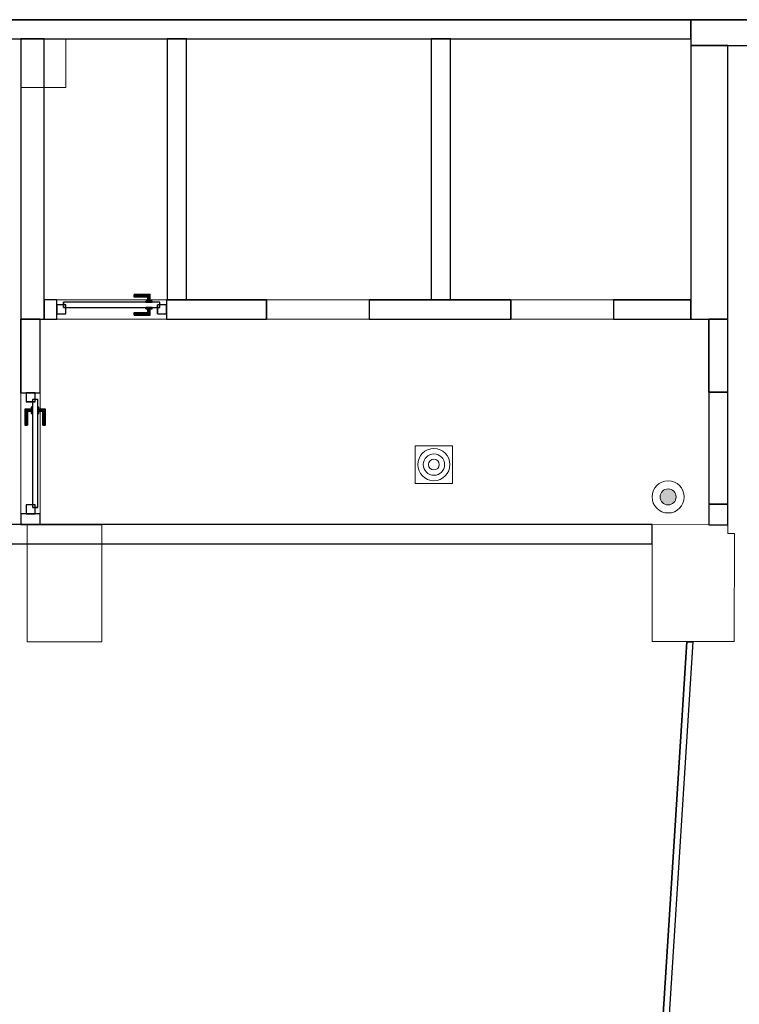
# Model space of a CAD drawing. Header units: metres. Extents: x 391.1 to 427.5, y 12.7 to 28.4.
# Tile 4 of 5: x 415.8 to 421.4, y 20.6 to 28.2. Entities that reach past the tile are written whole.
import ezdxf

# ---------------------------------------------------------------- set-up
doc = ezdxf.new("R2010")
doc.units = ezdxf.units.M
doc.layers.add('01_CARPINTERIA', color=5, linetype='Continuous', lineweight=25, true_color=0x0000ff)
doc.layers.add('01_SUELOS', color=7, linetype='Continuous', lineweight=25, true_color=0x007f00)
for name, color, linetype, lineweight in [('A-COLS-____-MCUT', 7, 'Continuous', 18), ('A-COLS-____-OTLN', 7, 'Continuous', 18), ('A-DETL-GENF-OTLN', 7, 'Continuous', 18), ('A-GENM-____-OTLN', 7, 'Continuous', 18), ('A-WALL-____-MCUT', 7, 'Continuous', 25), ('A-WALL-____-OTLN', 7, 'Continuous', 25)]:
    doc.layers.add(name, color=color, linetype=linetype, lineweight=lineweight)

# ---------------------------------------------------------------- blocks, each defined once
blk = doc.blocks.new('Family - LONDR55-XX_ZZ-ARQ-CAA-M3D-Londres55-151034-00_TEL_PS2')
at = {"layer": '01_SUELOS', "color": 9, "true_color": 0xaad4aa}
for p, q in [((36.3274, 15.3876), (5.5167, 15.3876)), ((5.5167, 15.3876), (36.3274, 15.3876))]:
    blk.add_line(p, q, dxfattribs=at)
blk = doc.blocks.new('Family - Evans PS-2-151060-00_TEL_PS2')
at = {"layer": 'A-WALL-____-MCUT', "color": 253, "true_color": 0xaaaaaa}
for p, q in [((2.9852, 0.05), (-0.0032, 0.05)), ((-0.0032, 0.05), (0, 0)), ((0, 0), (2.9852, 0)), ((2.9852, 0), (2.9852, 0.05)), ((3.853, 0.05), (3.853, 0)), ((4.6652, 0.05), (3.853, 0.05)), ((3.853, 0), (4.6684, 0)), ((4.6684, 0), (4.6652, 0.05))]:
    blk.add_line(p, q, dxfattribs=at)
at = {"layer": 'A-WALL-____-OTLN', "color": 253, "true_color": 0xaaaaaa}
for p, q in [((0, 0), (-0.0032, 0.05)), ((2.9852, 0.05), (-0.0032, 0.05)), ((2.9852, 0), (0, 0)), ((2.9852, 0), (2.9852, 0.05)), ((4.6652, 0.05), (3.853, 0.05)), ((3.853, 0.05), (3.853, 0)), ((3.853, 0), (4.6684, 0)), ((4.6684, 0), (4.6652, 0.05))]:
    blk.add_line(p, q, dxfattribs=at)
at = {"layer": 'A-WALL-____-OTLN', "color": 253, "lineweight": 18, "true_color": 0xaaaaaa}
blk.add_line((0, 0), (4.6684, 0), dxfattribs=at)
blk = doc.blocks.new('Family - Evans PS-2-151064-00_TEL_PS2')
at = {"layer": 'A-WALL-____-MCUT', "color": 253, "true_color": 0xaaaaaa}
for p, q in [((2.03, 0.15), (0, 0.15)), ((0, 0.15), (0, 0)), ((2.03, 0), (2.03, 0.15)), ((0, 0), (2.03, 0))]:
    blk.add_line(p, q, dxfattribs=at)
at = {"layer": 'A-WALL-____-OTLN', "color": 253, "true_color": 0xaaaaaa}
for p, q in [((2.03, 0.15), (0, 0.15)), ((0, 0.15), (0, 0)), ((2.03, 0), (2.03, 0.15)), ((0, 0), (2.03, 0))]:
    blk.add_line(p, q, dxfattribs=at)
at = {"layer": 'A-WALL-____-OTLN', "color": 253, "lineweight": 18, "true_color": 0xaaaaaa}
blk.add_line((0.002, 0), (2.0112, 0), dxfattribs=at)
blk = doc.blocks.new('Family - Evans PS-2-151066-00_TEL_PS2')
at = {"layer": 'A-WALL-____-MCUT', "color": 253, "true_color": 0xaaaaaa}
for p, q in [((2.03, 0.15), (0, 0.15)), ((0, 0.15), (0, 0)), ((2.03, 0), (2.03, 0.15)), ((0, 0), (2.03, 0))]:
    blk.add_line(p, q, dxfattribs=at)
at = {"layer": 'A-WALL-____-OTLN', "color": 253, "true_color": 0xaaaaaa}
for p, q in [((2.03, 0.15), (0, 0.15)), ((0, 0.15), (0, 0)), ((2.03, 0), (2.03, 0.15)), ((0, 0), (2.03, 0))]:
    blk.add_line(p, q, dxfattribs=at)
at = {"layer": 'A-WALL-____-OTLN', "color": 253, "lineweight": 18, "true_color": 0xaaaaaa}
blk.add_line((0.0104, 0), (2.0112, 0), dxfattribs=at)
blk = doc.blocks.new('Family - LONDR55-XX_ZZ-ARQ-CAA-M3D-Londres55-151076-00_TEL_PS2')
at = {"layer": '01_CARPINTERIA', "color": 161, "true_color": 0xaaaaff}
for p, q in [((0.8009, 0.09), (0.05, 0.09)), ((0.05, 0.09), (0.05, 0.05)), ((0.8009, 0.09), (0.05, 0.09)), ((0.05, 0.05), (0.05, 0.09)), ((0.6009, 0.1487), (0.6009, 0.15)), ((0.6009, 0.15), (0.6009, 0.1487)), ((0.7259, 0.15), (0.6009, 0.15)), ((0.6009, 0.145), (0.6009, 0.1487)), ((0.6009, 0.1487), (0.6009, 0.145)), ((0.7246, 0.1487), (0.6009, 0.1487)), ((0.7246, 0.1487), (0.6009, 0.1487)), ((0.6009, 0.14), (0.6009, 0.145)), ((0.6009, 0.145), (0.6009, 0.14)), ((0.7209, 0.145), (0.6009, 0.145)), ((0.7209, 0.145), (0.6009, 0.145)), ((0.6009, 0.135), (0.6009, 0.14)), ((0.6009, 0.14), (0.6009, 0.135)), ((0.6009, 0.14), (0.7159, 0.14)), ((0.7159, 0.14), (0.6009, 0.14)), ((0.6009, 0.135), (0.6009, 0.1313)), ((0.6009, 0.1313), (0.6009, 0.135)), ((0.7109, 0.135), (0.6009, 0.135)), ((0.7109, 0.135), (0.6009, 0.135)), ((0.6009, 0.1313), (0.6009, 0.13)), ((0.6009, 0.13), (0.6009, 0.1313)), ((0.7072, 0.1313), (0.6009, 0.1313)), ((0.7072, 0.1313), (0.6009, 0.1313)), ((0.7059, 0.13), (0.6009, 0.13)), ((0.7409, 0.1), (0.6909, 0.1)), ((0.6909, 0.1), (0.6909, 0.09)), ((0.6909, 0.09), (0.6909, 0.1)), ((0.7409, 0.1), (0.6909, 0.1)), ((0.6909, 0.09), (0.7409, 0.09)), ((0.6909, 0.09), (0.7409, 0.09)), ((0.7059, 0.13), (0.7072, 0.1313)), ((0.7072, 0.1313), (0.7059, 0.13)), ((0.7059, 0.1), (0.7059, 0.13)), ((0.7072, 0.1), (0.7059, 0.1)), ((0.7059, 0.1), (0.7072, 0.1)), ((0.7072, 0.1313), (0.7109, 0.135)), ((0.7109, 0.135), (0.7072, 0.1313)), ((0.7072, 0.1), (0.7072, 0.1313)), ((0.7072, 0.1), (0.7072, 0.1313)), ((0.7109, 0.1), (0.7072, 0.1)), ((0.7072, 0.1), (0.7109, 0.1)), ((0.7109, 0.135), (0.7159, 0.14)), ((0.7159, 0.14), (0.7109, 0.135)), ((0.7109, 0.1), (0.7109, 0.135)), ((0.7109, 0.1), (0.7109, 0.135)), ((0.7159, 0.1), (0.7109, 0.1)), ((0.7109, 0.1), (0.7159, 0.1)), ((0.7209, 0.145), (0.7159, 0.14)), ((0.7159, 0.14), (0.7209, 0.145)), ((0.7159, 0.14), (0.7159, 0.1)), ((0.7159, 0.1), (0.7159, 0.14)), ((0.7209, 0.1), (0.7159, 0.1)), ((0.7159, 0.1), (0.7209, 0.1)), ((0.7246, 0.1487), (0.7209, 0.145)), ((0.7209, 0.145), (0.7246, 0.1487)), ((0.7209, 0.1), (0.7209, 0.145)), ((0.7209, 0.1), (0.7209, 0.145)), ((0.7209, 0.1), (0.7246, 0.1)), ((0.7246, 0.1), (0.7209, 0.1)), ((0.7259, 0.15), (0.7246, 0.1487)), ((0.7246, 0.1487), (0.7259, 0.15)), ((0.7246, 0.1), (0.7246, 0.1487)), ((0.7246, 0.1), (0.7246, 0.1487)), ((0.7246, 0.1), (0.7259, 0.1)), ((0.7259, 0.1), (0.7246, 0.1)), ((0.7259, 0.1), (0.7259, 0.15)), ((0.7409, 0.09), (0.7409, 0.1)), ((0.7409, 0.09), (0.7409, 0.1)), ((0.8009, 0.05), (0.8009, 0.09)), ((0.8009, 0.05), (0.8009, 0.09)), ((0.07, 0.07), (0, 0.07)), ((0, 0.07), (0, 0)), ((0.07, 0.07), (0, 0.07)), ((0, 0), (0, 0.07)), ((0, 0), (0.07, 0)), ((0, 0), (0.07, 0)), ((0.05, 0.05), (0.8009, 0.05)), ((0.05, 0.05), (0.8009, 0.05)), ((0.07, 0), (0.07, 0.07)), ((0.07, 0), (0.07, 0.07)), ((0.6009, 0.0087), (0.6009, 0.01)), ((0.6009, 0.01), (0.6009, 0.0087)), ((0.6009, 0.01), (0.7059, 0.01)), ((0.6009, 0.005), (0.6009, 0.0087)), ((0.6009, 0.0087), (0.6009, 0.005)), ((0.6009, 0.0087), (0.7072, 0.0087)), ((0.6009, 0.0087), (0.7072, 0.0087)), ((0.6009, 0), (0.6009, 0.005)), ((0.6009, 0.005), (0.6009, 0)), ((0.6009, 0.005), (0.7109, 0.005)), ((0.6009, 0.005), (0.7109, 0.005)), ((0.6009, -0.005), (0.6009, 0)), ((0.6009, 0), (0.6009, -0.005)), ((0.7159, 0), (0.6009, 0)), ((0.6009, 0), (0.7159, 0)), ((0.7409, 0.05), (0.6909, 0.05)), ((0.6909, 0.05), (0.6909, 0.04)), ((0.7409, 0.05), (0.6909, 0.05)), ((0.6909, 0.04), (0.6909, 0.05)), ((0.6909, 0.04), (0.7409, 0.04)), ((0.6909, 0.04), (0.7409, 0.04)), ((0.7072, 0.04), (0.7059, 0.04)), ((0.7059, 0.04), (0.7072, 0.04)), ((0.7059, 0.01), (0.7059, 0.04)), ((0.7072, 0.0087), (0.7059, 0.01)), ((0.7059, 0.01), (0.7072, 0.0087)), ((0.7109, 0.04), (0.7072, 0.04)), ((0.7072, 0.04), (0.7109, 0.04)), ((0.7072, 0.0087), (0.7072, 0.04)), ((0.7072, 0.0087), (0.7072, 0.04)), ((0.7109, 0.005), (0.7072, 0.0087)), ((0.7072, 0.0087), (0.7109, 0.005)), ((0.7109, 0.04), (0.7159, 0.04)), ((0.7159, 0.04), (0.7109, 0.04)), ((0.7109, 0.005), (0.7109, 0.04)), ((0.7109, 0.005), (0.7109, 0.04)), ((0.7159, 0), (0.7109, 0.005)), ((0.7109, 0.005), (0.7159, 0)), ((0.7159, 0.04), (0.7209, 0.04)), ((0.7209, 0.04), (0.7159, 0.04)), ((0.7159, 0.04), (0.7159, 0)), ((0.7159, 0), (0.7159, 0.04)), ((0.7209, 0.04), (0.7246, 0.04)), ((0.7246, 0.04), (0.7209, 0.04)), ((0.7209, -0.005), (0.7209, 0.04)), ((0.7209, -0.005), (0.7209, 0.04)), ((0.7246, 0.04), (0.7259, 0.04)), ((0.7259, 0.04), (0.7246, 0.04)), ((0.7246, -0.0087), (0.7246, 0.04)), ((0.7246, -0.0087), (0.7246, 0.04)), ((0.7259, -0.01), (0.7259, 0.04)), ((0.7409, 0.04), (0.7409, 0.05)), ((0.7409, 0.04), (0.7409, 0.05)), ((0.8509, 0.07), (0.7809, 0.07)), ((0.7809, 0.07), (0.7809, 0)), ((0.8509, 0.07), (0.7809, 0.07)), ((0.7809, 0), (0.7809, 0.07)), ((0.7809, 0), (0.8509, 0)), ((0.7809, 0), (0.8509, 0)), ((0.8509, 0), (0.8509, 0.07)), ((0.8509, 0), (0.8509, 0.07)), ((0.6009, -0.005), (0.6009, -0.0087)), ((0.6009, -0.0087), (0.6009, -0.005)), ((0.6009, -0.005), (0.7209, -0.005)), ((0.6009, -0.005), (0.7209, -0.005)), ((0.6009, -0.0087), (0.6009, -0.01)), ((0.6009, -0.01), (0.6009, -0.0087)), ((0.6009, -0.0087), (0.7246, -0.0087)), ((0.6009, -0.0087), (0.7246, -0.0087)), ((0.6009, -0.01), (0.7259, -0.01)), ((0.7159, 0), (0.7209, -0.005)), ((0.7209, -0.005), (0.7159, 0)), ((0.7209, -0.005), (0.7246, -0.0087)), ((0.7246, -0.0087), (0.7209, -0.005)), ((0.7246, -0.0087), (0.7259, -0.01)), ((0.7259, -0.01), (0.7246, -0.0087))]:
    blk.add_line(p, q, dxfattribs=at)
blk = doc.blocks.new('Family - Porta PS-2-151077-00_TEL_PS2')
blk.add_blockref('Family - LONDR55-XX_ZZ-ARQ-CAA-M3D-Londres55-151076-00_TEL_PS2', (0, 0))
blk = doc.blocks.new('Family - Pilar PS-2-151081-00_TEL_PS2')
at = {"layer": 'A-COLS-____-MCUT', "color": 253, "true_color": 0xaaaaaa}
for p, q in [((0.5808, 0.91), (0, 0.91)), ((0, 0.91), (0, 0)), ((0.5808, 0), (0.5808, 0.91)), ((0, 0), (0.5808, 0))]:
    blk.add_line(p, q, dxfattribs=at)
at = {"layer": 'A-COLS-____-OTLN', "color": 253, "true_color": 0xaaaaaa}
for p, q in [((0.5808, 0.91), (0, 0.91)), ((0, 0.91), (0, 0)), ((0.5808, 0), (0.5808, 0.91)), ((0, 0), (0.5808, 0))]:
    blk.add_line(p, q, dxfattribs=at)
blk = doc.blocks.new('Family - Evans PS-2-151091-00_TEL_PS2')
at = {"layer": 'A-WALL-____-MCUT', "color": 253, "true_color": 0xaaaaaa}
for p, q in [((0, 0.15), (0, 0)), ((8.79, 0.15), (0, 0.15)), ((8.79, 0), (8.79, 0.15)), ((0, 0), (8.09, 0)), ((8.09, 0), (8.09, 0.0009)), ((8.09, 0.0009), (8.24, 0.0009)), ((8.24, 0.0009), (8.24, 0)), ((8.24, 0), (8.79, 0))]:
    blk.add_line(p, q, dxfattribs=at)
at = {"layer": 'A-WALL-____-OTLN', "color": 253, "true_color": 0xaaaaaa}
for p, q in [((0, 0.15), (0, 0)), ((8.79, 0.15), (0, 0.15)), ((8.79, 0), (8.79, 0.15)), ((0, 0), (8.09, 0)), ((8.09, 0.0009), (8.24, 0.0009)), ((8.09, 0), (8.09, 0.0009)), ((8.24, 0.0009), (8.24, 0)), ((8.24, 0), (8.79, 0))]:
    blk.add_line(p, q, dxfattribs=at)
at = {"layer": 'A-WALL-____-OTLN', "color": 253, "lineweight": 18, "true_color": 0xaaaaaa}
blk.add_line((0, 0), (8.79, 0), dxfattribs=at)
blk = doc.blocks.new('Family - Evans PS-2-151100-00_TEL_PS2')
at = {"layer": 'A-WALL-____-MCUT', "color": 253, "true_color": 0xaaaaaa}
for p, q in [((0.1, 0.15), (0, 0.15)), ((0, 0.15), (0, 0)), ((0.1, 0), (0.1, 0.15)), ((0.9509, 0.15), (0.9509, 0)), ((1.7291, 0.15), (0.9509, 0.15)), ((1.7291, 0), (1.7291, 0.15)), ((3.6291, 0.15), (2.5291, 0.15)), ((2.5291, 0.15), (2.5291, 0)), ((3.6291, 0), (3.6291, 0.15)), ((5.0291, 0.15), (4.4291, 0.15)), ((4.4291, 0.15), (4.4291, 0)), ((5.0291, 0), (5.0291, 0.15)), ((0, 0), (0.1, 0)), ((0.9509, 0), (1.7291, 0)), ((2.5291, 0), (3.6291, 0)), ((4.4291, 0), (5.0291, 0))]:
    blk.add_line(p, q, dxfattribs=at)
at = {"layer": 'A-WALL-____-OTLN', "color": 253, "true_color": 0xaaaaaa}
for p, q in [((0.1, 0.15), (0, 0.15)), ((0, 0.15), (0, 0)), ((0.1, 0), (0.1, 0.15)), ((0.9509, 0.15), (0.9509, 0)), ((0.9509, 0.15), (1.7291, 0.15)), ((1.7291, 0.15), (1.7291, 0)), ((2.5291, 0.15), (2.5291, 0)), ((2.5291, 0.15), (3.6291, 0.15)), ((3.6291, 0.15), (3.6291, 0)), ((4.4291, 0.15), (4.4291, 0)), ((4.4291, 0.15), (5.0291, 0.15)), ((5.0291, 0.15), (5.0291, 0)), ((0, 0), (0.1, 0)), ((0.9509, 0), (1.7291, 0)), ((2.5291, 0), (3.6291, 0)), ((4.4291, 0), (5.0291, 0))]:
    blk.add_line(p, q, dxfattribs=at)
at = {"layer": 'A-WALL-____-OTLN', "color": 253, "lineweight": 18, "true_color": 0xaaaaaa}
blk.add_line((-0.03, 0), (5.1668, 0), dxfattribs=at)
blk = doc.blocks.new('Family - Vano puerta-151102-00_TEL_PS2')
at = {"layer": 'A-GENM-____-OTLN', "color": 253, "true_color": 0xaaaaaa}
for p, q in [((416.0773, 26.05), (416.0773, 25.9)), ((416.9282, 26.05), (416.0773, 26.05)), ((416.0773, 26.05), (416.0773, 25.9)), ((416.0773, 26.05), (416.9282, 26.05)), ((416.9282, 25.9), (416.9282, 26.05)), ((416.9282, 26.05), (416.9282, 25.9)), ((416.0773, 25.9), (416.9282, 25.9)), ((416.9282, 25.9), (416.0773, 25.9))]:
    blk.add_line(p, q, dxfattribs=at)
blk = doc.blocks.new('Family - Vano puerta-151104-00_TEL_PS2')
at = {"layer": 'A-GENM-____-OTLN', "color": 253, "true_color": 0xaaaaaa}
for p, q in [((419.6064, 26.05), (419.6064, 25.9)), ((420.4064, 26.05), (419.6064, 26.05)), ((419.6064, 26.05), (419.6064, 25.9)), ((419.6064, 26.05), (420.4064, 26.05)), ((420.4064, 25.9), (420.4064, 26.05)), ((420.4064, 26.05), (420.4064, 25.9)), ((419.6064, 25.9), (420.4064, 25.9)), ((420.4064, 25.9), (419.6064, 25.9))]:
    blk.add_line(p, q, dxfattribs=at)
blk = doc.blocks.new('Family - Vano puerta-151106-00_TEL_PS2')
at = {"layer": 'A-GENM-____-OTLN', "color": 253, "true_color": 0xaaaaaa}
for p, q in [((417.7064, 26.05), (417.7064, 25.9)), ((418.5064, 26.05), (417.7064, 26.05)), ((417.7064, 26.05), (417.7064, 25.9)), ((417.7064, 26.05), (418.5064, 26.05)), ((418.5064, 25.9), (418.5064, 26.05)), ((418.5064, 26.05), (418.5064, 25.9)), ((417.7064, 25.9), (418.5064, 25.9)), ((418.5064, 25.9), (417.7064, 25.9))]:
    blk.add_line(p, q, dxfattribs=at)
blk = doc.blocks.new('Family - Pilar PS-2-151117-00_TEL_PS2')
at = {"layer": 'A-COLS-____-MCUT', "color": 253, "true_color": 0xaaaaaa}
for p, q in [((0.3491, 0.3776), (0, 0.3776)), ((0, 0.3776), (0, 0)), ((0.3491, 0), (0.3491, 0.3776)), ((0, 0), (0.3491, 0))]:
    blk.add_line(p, q, dxfattribs=at)
at = {"layer": 'A-COLS-____-OTLN', "color": 253, "true_color": 0xaaaaaa}
for p, q in [((0.3491, 0.3776), (0, 0.3776)), ((0, 0.3776), (0, 0)), ((0.3491, 0), (0.3491, 0.3776)), ((0, 0), (0.3491, 0))]:
    blk.add_line(p, q, dxfattribs=at)
blk = doc.blocks.new('Family - LONDR55-XX_ZZ-ARQ-CAA-M3D-Londres55-151119-00_TEL_PS2')
at = {"layer": '01_CARPINTERIA', "color": 161, "true_color": 0xaaaaff}
for p, q in [((0.89, 0.09), (0.05, 0.09)), ((0.05, 0.09), (0.05, 0.05)), ((0.89, 0.09), (0.05, 0.09)), ((0.05, 0.09), (0.05, 0.05)), ((0.16, 0.1), (0.11, 0.1)), ((0.11, 0.1), (0.11, 0.09)), ((0.11, 0.1), (0.11, 0.09)), ((0.16, 0.1), (0.11, 0.1)), ((0.11, 0.09), (0.16, 0.09)), ((0.11, 0.09), (0.16, 0.09)), ((0.1263, 0.1487), (0.125, 0.15)), ((0.125, 0.15), (0.125, 0.1)), ((0.125, 0.15), (0.1263, 0.1487)), ((0.25, 0.15), (0.125, 0.15)), ((0.1263, 0.1), (0.125, 0.1)), ((0.125, 0.1), (0.1263, 0.1)), ((0.13, 0.145), (0.1263, 0.1487)), ((0.1263, 0.1487), (0.1263, 0.1)), ((0.1263, 0.1487), (0.1263, 0.1)), ((0.1263, 0.1487), (0.13, 0.145)), ((0.25, 0.1487), (0.1263, 0.1487)), ((0.25, 0.1487), (0.1263, 0.1487)), ((0.13, 0.1), (0.1263, 0.1)), ((0.1263, 0.1), (0.13, 0.1)), ((0.135, 0.14), (0.13, 0.145)), ((0.13, 0.145), (0.13, 0.1)), ((0.13, 0.145), (0.13, 0.1)), ((0.13, 0.145), (0.135, 0.14)), ((0.25, 0.145), (0.13, 0.145)), ((0.25, 0.145), (0.13, 0.145)), ((0.135, 0.1), (0.13, 0.1)), ((0.13, 0.1), (0.135, 0.1)), ((0.135, 0.1), (0.135, 0.14)), ((0.135, 0.14), (0.135, 0.1)), ((0.135, 0.14), (0.14, 0.135)), ((0.14, 0.135), (0.135, 0.14)), ((0.135, 0.14), (0.25, 0.14)), ((0.25, 0.14), (0.135, 0.14)), ((0.14, 0.1), (0.135, 0.1)), ((0.135, 0.1), (0.14, 0.1)), ((0.14, 0.135), (0.14, 0.1)), ((0.14, 0.135), (0.1437, 0.1313)), ((0.1437, 0.1313), (0.14, 0.135)), ((0.14, 0.135), (0.14, 0.1)), ((0.25, 0.135), (0.14, 0.135)), ((0.25, 0.135), (0.14, 0.135)), ((0.14, 0.1), (0.1437, 0.1)), ((0.1437, 0.1), (0.14, 0.1)), ((0.1437, 0.1313), (0.1437, 0.1)), ((0.1437, 0.1313), (0.145, 0.13)), ((0.145, 0.13), (0.1437, 0.1313)), ((0.1437, 0.1313), (0.1437, 0.1)), ((0.25, 0.1313), (0.1437, 0.1313)), ((0.25, 0.1313), (0.1437, 0.1313)), ((0.1437, 0.1), (0.145, 0.1)), ((0.145, 0.1), (0.1437, 0.1)), ((0.145, 0.13), (0.145, 0.1)), ((0.25, 0.13), (0.145, 0.13)), ((0.16, 0.09), (0.16, 0.1)), ((0.16, 0.1), (0.16, 0.09)), ((0.25, 0.1487), (0.25, 0.15)), ((0.25, 0.15), (0.25, 0.1487)), ((0.25, 0.145), (0.25, 0.1487)), ((0.25, 0.1487), (0.25, 0.145)), ((0.25, 0.145), (0.25, 0.14)), ((0.25, 0.14), (0.25, 0.145)), ((0.25, 0.14), (0.25, 0.135)), ((0.25, 0.135), (0.25, 0.14)), ((0.25, 0.135), (0.25, 0.1313)), ((0.25, 0.1313), (0.25, 0.135)), ((0.25, 0.1313), (0.25, 0.13)), ((0.25, 0.13), (0.25, 0.1313)), ((0.89, 0.05), (0.89, 0.09)), ((0.89, 0.09), (0.89, 0.05)), ((0.07, 0.07), (0, 0.07)), ((0, 0.07), (0, 0)), ((0.07, 0.07), (0, 0.07)), ((0, 0.07), (0, 0)), ((0, 0), (0.07, 0)), ((0, 0), (0.07, 0)), ((0.05, 0.05), (0.89, 0.05)), ((0.05, 0.05), (0.89, 0.05)), ((0.07, 0), (0.07, 0.07)), ((0.07, 0.07), (0.07, 0)), ((0.16, 0.05), (0.11, 0.05)), ((0.11, 0.05), (0.11, 0.04)), ((0.16, 0.05), (0.11, 0.05)), ((0.11, 0.05), (0.11, 0.04)), ((0.11, 0.04), (0.16, 0.04)), ((0.11, 0.04), (0.16, 0.04)), ((0.1263, 0.04), (0.125, 0.04)), ((0.125, 0.04), (0.1263, 0.04)), ((0.125, 0.04), (0.125, -0.01)), ((0.13, 0.04), (0.1263, 0.04)), ((0.1263, 0.04), (0.13, 0.04)), ((0.1263, 0.04), (0.1263, -0.0087)), ((0.1263, 0.04), (0.1263, -0.0087)), ((0.13, 0.04), (0.135, 0.04)), ((0.135, 0.04), (0.13, 0.04)), ((0.13, 0.04), (0.13, -0.005)), ((0.13, 0.04), (0.13, -0.005)), ((0.13, -0.005), (0.135, 0)), ((0.135, 0), (0.13, -0.005)), ((0.135, 0.04), (0.14, 0.04)), ((0.14, 0.04), (0.135, 0.04)), ((0.135, 0), (0.135, 0.04)), ((0.135, 0.04), (0.135, 0)), ((0.14, 0.005), (0.135, 0)), ((0.135, 0), (0.14, 0.005)), ((0.25, 0), (0.135, 0)), ((0.135, 0), (0.25, 0)), ((0.14, 0.04), (0.1437, 0.04)), ((0.1437, 0.04), (0.14, 0.04)), ((0.14, 0.04), (0.14, 0.005)), ((0.14, 0.04), (0.14, 0.005)), ((0.1437, 0.0087), (0.14, 0.005)), ((0.14, 0.005), (0.1437, 0.0087)), ((0.14, 0.005), (0.25, 0.005)), ((0.14, 0.005), (0.25, 0.005)), ((0.1437, 0.04), (0.145, 0.04)), ((0.145, 0.04), (0.1437, 0.04)), ((0.1437, 0.04), (0.1437, 0.0087)), ((0.1437, 0.04), (0.1437, 0.0087)), ((0.145, 0.01), (0.1437, 0.0087)), ((0.1437, 0.0087), (0.145, 0.01)), ((0.1437, 0.0087), (0.25, 0.0087)), ((0.1437, 0.0087), (0.25, 0.0087)), ((0.145, 0.04), (0.145, 0.01)), ((0.145, 0.01), (0.25, 0.01)), ((0.16, 0.04), (0.16, 0.05)), ((0.16, 0.05), (0.16, 0.04)), ((0.25, 0.0087), (0.25, 0.01)), ((0.25, 0.01), (0.25, 0.0087)), ((0.25, 0.005), (0.25, 0.0087)), ((0.25, 0.0087), (0.25, 0.005)), ((0.25, 0.005), (0.25, 0)), ((0.25, 0), (0.25, 0.005)), ((0.25, 0), (0.25, -0.005)), ((0.25, -0.005), (0.25, 0)), ((0.94, 0.07), (0.87, 0.07)), ((0.87, 0.07), (0.87, 0)), ((0.94, 0.07), (0.87, 0.07)), ((0.87, 0.07), (0.87, 0)), ((0.87, 0), (0.94, 0)), ((0.87, 0), (0.94, 0)), ((0.94, 0), (0.94, 0.07)), ((0.94, 0.07), (0.94, 0)), ((0.125, -0.01), (0.1263, -0.0087)), ((0.1263, -0.0087), (0.125, -0.01)), ((0.125, -0.01), (0.25, -0.01)), ((0.1263, -0.0087), (0.13, -0.005)), ((0.13, -0.005), (0.1263, -0.0087)), ((0.1263, -0.0087), (0.25, -0.0087)), ((0.1263, -0.0087), (0.25, -0.0087)), ((0.13, -0.005), (0.25, -0.005)), ((0.13, -0.005), (0.25, -0.005)), ((0.25, -0.005), (0.25, -0.0087)), ((0.25, -0.0087), (0.25, -0.005)), ((0.25, -0.0087), (0.25, -0.01)), ((0.25, -0.01), (0.25, -0.0087))]:
    blk.add_line(p, q, dxfattribs=at)
blk = doc.blocks.new('Family - Porta PS-2-151120-00_TEL_PS2')
blk.add_blockref('Family - LONDR55-XX_ZZ-ARQ-CAA-M3D-Londres55-151119-00_TEL_PS2', (0, 0))
blk = doc.blocks.new('Family - Pilar PS-2-151128-00_TEL_PS2')
at = {"layer": 'A-COLS-____-MCUT', "color": 253, "true_color": 0xaaaaaa}
for p, q in [((0.44, 0.9093), (0, 0.91)), ((0, 0.91), (0, 0)), ((0.59, 0.9091), (0.44, 0.9093)), ((0.59, 0.84), (0.59, 0.9091)), ((0.64, 0.84), (0.59, 0.84)), ((0.638, 0), (0.64, 0.84)), ((0, 0), (0.271, 0)), ((0.271, 0), (0.638, 0))]:
    blk.add_line(p, q, dxfattribs=at)
at = {"layer": 'A-COLS-____-OTLN', "color": 253, "true_color": 0xaaaaaa}
for p, q in [((0, 0.91), (0, 0)), ((0.44, 0.9093), (0, 0.91)), ((0.59, 0.9091), (0.44, 0.9093)), ((0.59, 0.84), (0.59, 0.9091)), ((0.64, 0.84), (0.59, 0.84)), ((0.638, 0), (0.64, 0.84)), ((0, 0), (0.271, 0)), ((0.271, 0), (0.638, 0))]:
    blk.add_line(p, q, dxfattribs=at)
blk = doc.blocks.new('Family - Evans PS-2-151135-00_TEL_PS2')
at = {"layer": 'A-WALL-____-MCUT', "color": 253, "true_color": 0xaaaaaa}
for p, q in [((2.1782, 0.18), (0, 0.18)), ((0, 0.18), (0, 0)), ((2.1782, 0), (2.1782, 0.18)), ((0, 0), (2.1782, 0))]:
    blk.add_line(p, q, dxfattribs=at)
at = {"layer": 'A-WALL-____-OTLN', "color": 253, "true_color": 0xaaaaaa}
for p, q in [((2.1782, 0.18), (0, 0.18)), ((0, 0.18), (0, 0)), ((2.1782, 0), (2.1782, 0.18)), ((0, 0), (2.1782, 0))]:
    blk.add_line(p, q, dxfattribs=at)
at = {"layer": 'A-WALL-____-OTLN', "color": 253, "lineweight": 18, "true_color": 0xaaaaaa}
blk.add_line((0, 0), (2.1782, 0), dxfattribs=at)
blk = doc.blocks.new('Family - Evans PS-2-151144-00_TEL_PS2')
at = {"layer": 'A-WALL-____-MCUT', "color": 253, "true_color": 0xaaaaaa}
for p, q in [((0.0843, 0.15), (0, 0.15)), ((0, 0.15), (0, 0)), ((0.0843, 0), (0.0843, 0.15)), ((1.0243, 0.15), (1.0243, 0)), ((1.5994, 0.15), (1.0243, 0.15)), ((1.5994, 0), (1.5994, 0.15)), ((0, 0), (0.0843, 0)), ((1.0243, 0), (1.5994, 0))]:
    blk.add_line(p, q, dxfattribs=at)
at = {"layer": 'A-WALL-____-OTLN', "color": 253, "true_color": 0xaaaaaa}
for p, q in [((0.0843, 0.15), (0, 0.15)), ((0, 0.15), (0, 0)), ((0.0843, 0), (0.0843, 0.15)), ((1.0243, 0.15), (1.0243, 0)), ((1.0243, 0.15), (1.5994, 0.15)), ((1.5994, 0.15), (1.5994, 0)), ((0, 0), (0.0843, 0)), ((1.0243, 0), (1.5994, 0))]:
    blk.add_line(p, q, dxfattribs=at)
at = {"layer": 'A-WALL-____-OTLN', "color": 253, "lineweight": 18, "true_color": 0xaaaaaa}
blk.add_line((0, 0), (1.5994, 0), dxfattribs=at)
blk = doc.blocks.new('Family - Vano puerta-151146-00_TEL_PS2')
at = {"layer": 'A-GENM-____-OTLN', "color": 253, "true_color": 0xaaaaaa}
for p, q in [((415.9473, 25.325), (415.7973, 25.325)), ((415.7973, 25.325), (415.7973, 24.385)), ((415.7973, 24.385), (415.7973, 25.325)), ((415.7973, 25.325), (415.9473, 25.325)), ((415.9473, 24.385), (415.9473, 25.325)), ((415.9473, 25.325), (415.9473, 24.385)), ((415.7973, 24.385), (415.9473, 24.385)), ((415.7973, 24.385), (415.9473, 24.385))]:
    blk.add_line(p, q, dxfattribs=at)
blk = doc.blocks.new('Family - Evans PS-2-151150-00_TEL_PS2')
at = {"layer": 'A-WALL-____-MCUT', "color": 253, "true_color": 0xaaaaaa}
for p, q in [((0.1609, 0.15), (0, 0.15)), ((0, 0.15), (0, 0)), ((0.1609, 0), (0.1609, 0.15)), ((1.0309, 0.15), (1.0309, 0)), ((1.6003, 0.15), (1.0309, 0.15)), ((1.6003, 0), (1.6003, 0.15)), ((0, 0), (0.1609, 0)), ((1.0309, 0), (1.6003, 0))]:
    blk.add_line(p, q, dxfattribs=at)
at = {"layer": 'A-WALL-____-OTLN', "color": 253, "true_color": 0xaaaaaa}
for p, q in [((0.1609, 0.15), (0, 0.15)), ((0, 0.15), (0, 0)), ((0.1609, 0), (0.1609, 0.15)), ((1.0309, 0.15), (1.0309, 0)), ((1.0309, 0.15), (1.6003, 0.15)), ((1.6003, 0.15), (1.6003, 0)), ((0, 0), (0.1609, 0)), ((1.0309, 0), (1.6003, 0))]:
    blk.add_line(p, q, dxfattribs=at)
at = {"layer": 'A-WALL-____-OTLN', "color": 253, "lineweight": 18, "true_color": 0xaaaaaa}
blk.add_line((0, 0), (1.6003, 0), dxfattribs=at)
blk = doc.blocks.new('Family - Vano puerta-151152-00_TEL_PS2')
at = {"layer": 'A-GENM-____-OTLN', "color": 253, "true_color": 0xaaaaaa}
for p, q in [((421.2964, 25.3307), (421.1464, 25.3307)), ((421.1464, 25.3307), (421.1464, 24.4607)), ((421.2964, 25.3307), (421.1464, 25.3307)), ((421.1464, 24.4607), (421.1464, 25.3307)), ((421.2964, 24.4607), (421.2964, 25.3307)), ((421.2964, 25.3307), (421.2964, 24.4607)), ((421.1464, 24.4607), (421.2964, 24.4607)), ((421.2964, 24.4607), (421.1464, 24.4607))]:
    blk.add_line(p, q, dxfattribs=at)
blk = doc.blocks.new('Family - Mur PS-2-151154-00_TEL_PS2')
at = {"layer": 'A-WALL-____-MCUT', "color": 253, "true_color": 0xaaaaaa}
for p, q in [((2.1282, 0.29), (0, 0.29)), ((0, 0.29), (0, 0)), ((2.1282, 0), (2.1282, 0.29)), ((0, 0), (2.1282, 0))]:
    blk.add_line(p, q, dxfattribs=at)
at = {"layer": 'A-WALL-____-OTLN', "color": 253, "true_color": 0xaaaaaa}
for p, q in [((2.1282, 0.29), (0, 0.29)), ((0, 0.29), (0, 0)), ((2.1282, 0), (2.1282, 0.29)), ((0, 0), (2.1282, 0))]:
    blk.add_line(p, q, dxfattribs=at)
at = {"layer": 'A-WALL-____-OTLN', "color": 253, "lineweight": 18, "true_color": 0xaaaaaa}
blk.add_line((0, 0), (2.1282, 0), dxfattribs=at)
blk = doc.blocks.new('Family - Evans PS-2-151181-00_TEL_PS2')
at = {"layer": 'A-WALL-____-MCUT', "color": 253, "true_color": 0xaaaaaa}
for p, q in [((0.0414, 0.2), (0, 0)), ((5.8375, 0.2), (0.0414, 0.2)), ((5.8375, 0), (5.8375, 0.2)), ((0, 0), (5.8375, 0))]:
    blk.add_line(p, q, dxfattribs=at)
at = {"layer": 'A-WALL-____-OTLN', "color": 253, "true_color": 0xaaaaaa}
for p, q in [((0.0414, 0.2), (0, 0)), ((5.8375, 0.2), (0.0414, 0.2)), ((5.8375, 0), (5.8375, 0.2)), ((0, 0), (5.8375, 0))]:
    blk.add_line(p, q, dxfattribs=at)
at = {"layer": 'A-WALL-____-OTLN', "color": 253, "lineweight": 18, "true_color": 0xaaaaaa}
blk.add_line((0, 0), (5.8375, 0), dxfattribs=at)
blk = doc.blocks.new('Family - Evans PS-2-151183-00_TEL_PS2')
at = {"layer": 'A-WALL-____-MCUT', "color": 253, "true_color": 0xaaaaaa}
for p, q in [((8.39, 0.15), (0, 0.15)), ((0, 0.15), (0, 0)), ((0, 0), (20.2279, 0))]:
    blk.add_line(p, q, dxfattribs=at)
at = {"layer": 'A-WALL-____-OTLN', "color": 253, "true_color": 0xaaaaaa}
for p, q in [((8.39, 0.15), (0, 0.15)), ((0, 0.15), (0, 0)), ((0, 0), (20.2279, 0))]:
    blk.add_line(p, q, dxfattribs=at)
at = {"layer": 'A-WALL-____-OTLN', "color": 253, "lineweight": 18, "true_color": 0xaaaaaa}
blk.add_line((0, 0), (20.2279, 0), dxfattribs=at)
blk = doc.blocks.new('Family - Evans PS-2-151185-00_TEL_PS2')
at = {"layer": 'A-WALL-____-MCUT', "color": 253, "true_color": 0xaaaaaa}
for p, q in [((0.87, 0.15), (0, 0.15)), ((0, 0.15), (0, 0)), ((0.87, 0), (0.87, 0.15)), ((0, 0), (0.87, 0))]:
    blk.add_line(p, q, dxfattribs=at)
at = {"layer": 'A-WALL-____-OTLN', "color": 253, "true_color": 0xaaaaaa}
for p, q in [((0.87, 0.15), (0, 0.15)), ((0, 0.15), (0, 0)), ((0.87, 0), (0.87, 0.15)), ((0, 0), (0.87, 0))]:
    blk.add_line(p, q, dxfattribs=at)
at = {"layer": 'A-WALL-____-OTLN', "color": 253, "lineweight": 18, "true_color": 0xaaaaaa}
blk.add_line((0, 0), (0.87, 0), dxfattribs=at)
blk = doc.blocks.new('LONDR55-XX_ZZ-ARQ-CAA-M3D-Londres55_ifc-1-00_TEL_PS2')
at = {"layer": '01_CARPINTERIA', "color": 253, "lineweight": 18, "true_color": 0xaaaaaa}
blk.add_blockref('Family - Porta PS-2-151077-00_TEL_PS2', (416.0773, 25.94), dxfattribs=at)
at = {"layer": '01_CARPINTERIA', "color": 253, "lineweight": 18, "true_color": 0xaaaaaa, "rotation": 270}
blk.add_blockref('Family - Porta PS-2-151120-00_TEL_PS2', (415.8373, 25.325), dxfattribs=at)
at = {"layer": '01_SUELOS', "color": 253, "lineweight": 18, "true_color": 0xaaaaaa}
blk.add_blockref('Family - LONDR55-XX_ZZ-ARQ-CAA-M3D-Londres55-151034-00_TEL_PS2', (391.1497, 12.8406), dxfattribs=at)
at = {"layer": 'A-COLS-____-OTLN', "color": 253, "lineweight": 18, "true_color": 0xaaaaaa}
for name, p in [('Family - Pilar PS-2-151117-00_TEL_PS2', (415.7973, 27.7007)), ('Family - Pilar PS-2-151081-00_TEL_PS2', (415.8464, 23.3897)), ('Family - Pilar PS-2-151128-00_TEL_PS2', (420.7064, 23.3907))]:
    blk.add_blockref(name, p, dxfattribs=at)
at = {"layer": 'A-GENM-____-OTLN', "color": 253, "lineweight": 18, "true_color": 0xaaaaaa}
for name in ['Family - Vano puerta-151102-00_TEL_PS2', 'Family - Vano puerta-151106-00_TEL_PS2', 'Family - Vano puerta-151104-00_TEL_PS2', 'Family - Vano puerta-151146-00_TEL_PS2', 'Family - Vano puerta-151152-00_TEL_PS2']:
    blk.add_blockref(name, (0, 0), dxfattribs=at)
at = {"layer": 'A-WALL-____-OTLN', "color": 253, "lineweight": 18, "true_color": 0xaaaaaa}
for name, p, rotation in [('Family - Evans PS-2-151183-00_TEL_PS2', (421.0064, 28.2283), 180), ('Family - Evans PS-2-151181-00_TEL_PS2', (426.8439, 28.2282), 180), ('Family - Evans PS-2-151135-00_TEL_PS2', (415.7973, 28.0783), 270), ('Family - Evans PS-2-151064-00_TEL_PS2', (417.0847, 26.05), 90), ('Family - Evans PS-2-151066-00_TEL_PS2', (419.1374, 26.05), 90), ('Family - Mur PS-2-151154-00_TEL_PS2', (421.2964, 25.9), 90), ('Family - Evans PS-2-151144-00_TEL_PS2', (415.9473, 24.3007), 90), ('Family - Evans PS-2-151150-00_TEL_PS2', (421.2964, 24.2997), 90), ('Family - Evans PS-2-151185-00_TEL_PS2', (421.2964, 24.4607), 90), ('Family - Evans PS-2-151091-00_TEL_PS2', (420.7064, 24.3007), 180), ('Family - Evans PS-2-151060-00_TEL_PS2', (420.9763, 23.3897), 266.3774763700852)]:
    blk.add_blockref(name, p, dxfattribs=dict(at, rotation=rotation))
blk.add_blockref('Family - Evans PS-2-151100-00_TEL_PS2', (415.9773, 25.9), dxfattribs=at)
blk = doc.blocks.new('ZYR_08_04 Altaveu Sostre Encastat - Altaveu Encastat 08 _Rect_-911407-00_TEL_PS2')
at = {"layer": 'A-DETL-GENF-OTLN', "color": 6, "true_color": 0xff00ff}
for p, q in [((-0.145825, 0.145825), (0.145825, 0.145825)), ((-0.145825, -0.145825), (-0.145825, 0.145825)), ((0.145825, 0.145825), (0.145825, -0.145825)), ((0.145825, -0.145825), (-0.145825, -0.145825))]:
    blk.add_line(p, q, dxfattribs=at)
for radius in [0.125, 0.083333, 0.041667]:
    blk.add_circle((0, 0), radius, dxfattribs=at)
blk = doc.blocks.new('ZYR_08_03_01 Camera Domo - 01 Camara DOMO 01-914285-00_TEL_PS2')
at = {"layer": 'A-DETL-GENF-OTLN', "true_color": 0xff00ff}
blk.add_hatch(color=6, dxfattribs=at).paths.add_polyline_path([(0, -0.0625), (0.0162, -0.0604), (0.0313, -0.0541), (0.0442, -0.0442), (0.0541, -0.0312), (0.0604, -0.0162), (0.0625, 0), (0.0604, 0.0162), (0.0541, 0.0313), (0.0442, 0.0442), (0.0313, 0.0541), (0.0162, 0.0604), (0, 0.0625), (-0.0162, 0.0604), (-0.0312, 0.0541), (-0.0442, 0.0442), (-0.0541, 0.0313), (-0.0604, 0.0162), (-0.0625, 0), (-0.0604, -0.0162), (-0.0541, -0.0312), (-0.0442, -0.0442), (-0.0312, -0.0541), (-0.0162, -0.0604)])
at = {"layer": 'A-DETL-GENF-OTLN', "color": 6, "true_color": 0xff00ff}
for radius in [0.125, 0.0625]:
    blk.add_circle((0, 0), radius, dxfattribs=at)
for start, end in [(360, 180), (180, 360)]:
    blk.add_arc((0, 0), 0.0625, start, end, dxfattribs=at)

msp = doc.modelspace()

# ---------------------------------------------------------------- block references
at = {"lineweight": 5}
msp.add_blockref('LONDR55-XX_ZZ-ARQ-CAA-M3D-Londres55_ifc-1-00_TEL_PS2', (0, 0), dxfattribs=at)
at = {"layer": 'A-DETL-GENF-OTLN', "color": 6, "true_color": 0xff00ff}
for name, p in [('ZYR_08_04 Altaveu Sostre Encastat - Altaveu Encastat 08 _Rect_-911407-00_TEL_PS2', (419.0091, 24.7678)), ('ZYR_08_03_01 Camera Domo - 01 Camara DOMO 01-914285-00_TEL_PS2', (420.8306, 24.5164))]:
    msp.add_blockref(name, p, dxfattribs=at)

doc.saveas('drawing.dxf')
